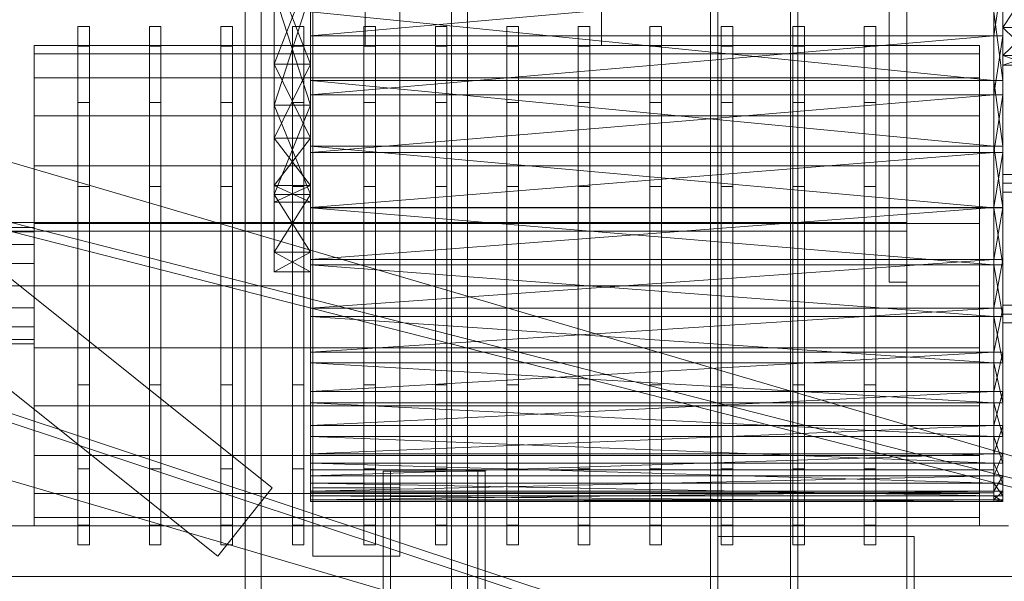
# Model space of a CAD drawing. Header units: millimetres. Extents: x -1970 to 61924, y -58230 to 6847.
# Tile 231 of 256: x 1590 to 2267, y -35381 to -34995. Entities that reach past the tile are written whole.
import ezdxf

# ---------------------------------------------------------------- set-up
doc = ezdxf.new("R2010")
doc.units = ezdxf.units.MM
for name, color, linetype, lineweight in [('COTAS_P', 1, 'Continuous', 0), ('frontal_C04', 7, 'Continuous', 0), ('frontal_secador', 7, 'Continuous', 0), ('frontal_tolva', 7, 'Continuous', 0)]:
    doc.layers.add(name, color=color, linetype=linetype, lineweight=lineweight)
doc.dimstyles.new('R19_100', dxfattribs={"dimtxt": 250, "dimasz": 150, "dimexe": 150, "dimexo": 80, "dimgap": 100, "dimtad": 1, "dimtih": 1, "dimtoh": 1, "dimdsep": 46, "dimcen": 0.09, "dimadec": 0, "dimazin": 0, "dimtfac": 1, "dimtdec": 4, "dimtofl": 0, "dimtmove": 0, "dimatfit": 3, "dimfxl": 1, "dimtolj": 1, "dimtzin": 0, "dimarcsym": 0})

# ---------------------------------------------------------------- blocks, each defined once
blk = doc.blocks.new('DIM_R26_43')
at = {"layer": 'COTAS_P'}
for p, q in [((-1750, -34600), (-1600, -34555)), ((2600, -34600), (2450, -34555)), ((-1750, -35500), (-1750, -34600)), ((-1750, -34600), (2600, -34600)), ((-1750, -34600), (-1600, -34645)), ((2600, -34600), (2450, -34645)), ((2600, -35500), (2600, -34600))]:
    blk.add_line(p, q, dxfattribs=at)
blk.add_text('4350 P', height=250, dxfattribs=at).set_placement((425, -34500))

msp = doc.modelspace()

# ---------------------------------------------------------------- linework, layer by layer
at = {"layer": 'frontal_C04'}
for p, q in [((1827.5, -35012.5), (1827.5, -34957.5)), ((1990, -34957.5), (1990, -35012.5)), ((1630, -35012.865), (1630, -34999.3)), ((1638, -34999.3), (1630, -34999.3)), ((1638, -35012.865), (1638, -34999.3)), ((1679.167, -35012.865), (1679.167, -34999.3)), ((1687.167, -34999.3), (1679.167, -34999.3)), ((1687.167, -35012.865), (1687.167, -34999.3)), ((1728.333, -35012.865), (1728.333, -34999.3)), ((1736.333, -34999.3), (1728.333, -34999.3)), ((1736.333, -35012.865), (1736.333, -34999.3)), ((1777.5, -35012.865), (1777.5, -34999.3)), ((1785.5, -34999.3), (1777.5, -34999.3)), ((1785.5, -35012.865), (1785.5, -34999.3)), ((1826.667, -35012.865), (1826.667, -34999.3)), ((1834.667, -34999.3), (1826.667, -34999.3)), ((1834.667, -35012.865), (1834.667, -34999.3)), ((1875.833, -35012.865), (1875.833, -34999.3)), ((1883.833, -34999.3), (1875.833, -34999.3)), ((1883.833, -35012.865), (1883.833, -34999.3)), ((1925, -35012.865), (1925, -34999.3)), ((1933, -34999.3), (1925, -34999.3)), ((1933, -35012.865), (1933, -34999.3)), ((1974.167, -35012.865), (1974.167, -34999.3)), ((1982.167, -34999.3), (1974.167, -34999.3)), ((1982.167, -35012.865), (1982.167, -34999.3)), ((2023.333, -35012.865), (2023.333, -34999.3)), ((2031.333, -34999.3), (2023.333, -34999.3)), ((2031.333, -35012.865), (2031.333, -34999.3)), ((2072.5, -35012.865), (2072.5, -34999.3)), ((2080.5, -34999.3), (2072.5, -34999.3)), ((2080.5, -35012.865), (2080.5, -34999.3)), ((2121.667, -35012.865), (2121.667, -34999.3)), ((2129.667, -34999.3), (2121.667, -34999.3)), ((2129.667, -35012.865), (2129.667, -34999.3)), ((2170.833, -35012.865), (2170.833, -34999.3)), ((2178.833, -34999.3), (2170.833, -34999.3)), ((2178.833, -35012.865), (2178.833, -34999.3)), ((1600, -35018.122), (1600, -35012.5)), ((2250, -35012.5), (1600, -35012.5)), ((1630, -35051.494), (1630, -35012.865)), ((1638, -35012.865), (1630, -35012.865)), ((1638, -35051.494), (1638, -35012.865)), ((1679.167, -35051.494), (1679.167, -35012.865)), ((1687.167, -35012.865), (1679.167, -35012.865)), ((1687.167, -35051.494), (1687.167, -35012.865)), ((1728.333, -35051.494), (1728.333, -35012.865)), ((1736.333, -35012.865), (1728.333, -35012.865)), ((1736.333, -35051.494), (1736.333, -35012.865)), ((1777.5, -35051.494), (1777.5, -35012.865)), ((1785.5, -35012.865), (1777.5, -35012.865)), ((1785.5, -35051.494), (1785.5, -35012.865)), ((1826.667, -35051.494), (1826.667, -35012.865)), ((1834.667, -35012.865), (1826.667, -35012.865)), ((1990, -35012.5), (1827.5, -35012.5)), ((1834.667, -35051.494), (1834.667, -35012.865)), ((1875.833, -35051.494), (1875.833, -35012.865)), ((1883.833, -35012.865), (1875.833, -35012.865)), ((1883.833, -35051.494), (1883.833, -35012.865)), ((1925, -35051.494), (1925, -35012.865)), ((1933, -35012.865), (1925, -35012.865)), ((1933, -35051.494), (1933, -35012.865)), ((1974.167, -35051.494), (1974.167, -35012.865)), ((1982.167, -35012.865), (1974.167, -35012.865)), ((1982.167, -35051.494), (1982.167, -35012.865)), ((2023.333, -35051.494), (2023.333, -35012.865)), ((2031.333, -35012.865), (2023.333, -35012.865)), ((2031.333, -35051.494), (2031.333, -35012.865)), ((2072.5, -35051.494), (2072.5, -35012.865)), ((2080.5, -35012.865), (2072.5, -35012.865)), ((2080.5, -35051.494), (2080.5, -35012.865)), ((2121.667, -35051.494), (2121.667, -35012.865)), ((2129.667, -35012.865), (2121.667, -35012.865)), ((2129.667, -35051.494), (2129.667, -35012.865)), ((2170.833, -35051.494), (2170.833, -35012.865)), ((2178.833, -35012.865), (2170.833, -35012.865)), ((2178.833, -35051.494), (2178.833, -35012.865)), ((2250, -35018.122), (2250, -35012.5)), ((1600, -35034.606), (1600, -35018.122)), ((2250, -35018.122), (1600, -35018.122)), ((2250, -35034.606), (2250, -35018.122)), ((1600, -35060.827), (1600, -35034.606)), ((2250, -35034.606), (1600, -35034.606)), ((2250, -35060.827), (2250, -35034.606)), ((1630, -35109.306), (1630, -35051.494)), ((1638, -35051.494), (1630, -35051.494)), ((1638, -35109.306), (1638, -35051.494)), ((1679.167, -35109.306), (1679.167, -35051.494)), ((1687.167, -35051.494), (1679.167, -35051.494)), ((1687.167, -35109.306), (1687.167, -35051.494)), ((1728.333, -35109.306), (1728.333, -35051.494)), ((1736.333, -35051.494), (1728.333, -35051.494)), ((1736.333, -35109.306), (1736.333, -35051.494)), ((1777.5, -35109.306), (1777.5, -35051.494)), ((1785.5, -35051.494), (1777.5, -35051.494)), ((1785.5, -35109.306), (1785.5, -35051.494)), ((1826.667, -35109.306), (1826.667, -35051.494)), ((1834.667, -35051.494), (1826.667, -35051.494)), ((1834.667, -35109.306), (1834.667, -35051.494)), ((1875.833, -35109.306), (1875.833, -35051.494)), ((1883.833, -35051.494), (1875.833, -35051.494)), ((1883.833, -35109.306), (1883.833, -35051.494)), ((1925, -35109.306), (1925, -35051.494)), ((1933, -35051.494), (1925, -35051.494)), ((1933, -35109.306), (1933, -35051.494)), ((1974.167, -35109.306), (1974.167, -35051.494)), ((1982.167, -35051.494), (1974.167, -35051.494)), ((1982.167, -35109.306), (1982.167, -35051.494)), ((2023.333, -35109.306), (2023.333, -35051.494)), ((2031.333, -35051.494), (2023.333, -35051.494)), ((2031.333, -35109.306), (2031.333, -35051.494)), ((2072.5, -35109.306), (2072.5, -35051.494)), ((2080.5, -35051.494), (2072.5, -35051.494)), ((2080.5, -35109.306), (2080.5, -35051.494)), ((2121.667, -35109.306), (2121.667, -35051.494)), ((2129.667, -35051.494), (2121.667, -35051.494)), ((2129.667, -35109.306), (2129.667, -35051.494)), ((2170.833, -35109.306), (2170.833, -35051.494)), ((2178.833, -35051.494), (2170.833, -35051.494)), ((2178.833, -35109.306), (2178.833, -35051.494)), ((1600, -35095), (1600, -35060.827)), ((2250, -35060.827), (1600, -35060.827)), ((2250, -35095), (2250, -35060.827)), ((2629.541, -35399.241), (1529.541, -35076.741)), ((1600, -35134.795), (1600, -35095)), ((2250, -35095), (1600, -35095)), ((2250, -35134.795), (2250, -35095)), ((1630, -35177.5), (1630, -35109.306)), ((1638, -35109.306), (1630, -35109.306)), ((1638, -35177.5), (1638, -35109.306)), ((1679.167, -35177.5), (1679.167, -35109.306)), ((1687.167, -35109.306), (1679.167, -35109.306)), ((1687.167, -35177.5), (1687.167, -35109.306)), ((1728.333, -35177.5), (1728.333, -35109.306)), ((1736.333, -35109.306), (1728.333, -35109.306)), ((1736.333, -35177.5), (1736.333, -35109.306)), ((1777.5, -35177.5), (1777.5, -35109.306)), ((1785.5, -35109.306), (1777.5, -35109.306)), ((1785.5, -35177.5), (1785.5, -35109.306)), ((1826.667, -35177.5), (1826.667, -35109.306)), ((1834.667, -35109.306), (1826.667, -35109.306)), ((1834.667, -35177.5), (1834.667, -35109.306)), ((1875.833, -35177.5), (1875.833, -35109.306)), ((1883.833, -35109.306), (1875.833, -35109.306)), ((1883.833, -35177.5), (1883.833, -35109.306)), ((1925, -35177.5), (1925, -35109.306)), ((1933, -35109.306), (1925, -35109.306)), ((1933, -35177.5), (1933, -35109.306)), ((1974.167, -35177.5), (1974.167, -35109.306)), ((1982.167, -35109.306), (1974.167, -35109.306)), ((1982.167, -35177.5), (1982.167, -35109.306)), ((2023.333, -35177.5), (2023.333, -35109.306)), ((2031.333, -35109.306), (2023.333, -35109.306)), ((2031.333, -35177.5), (2031.333, -35109.306)), ((2072.5, -35177.5), (2072.5, -35109.306)), ((2080.5, -35109.306), (2072.5, -35109.306)), ((2080.5, -35177.5), (2080.5, -35109.306)), ((2121.667, -35177.5), (2121.667, -35109.306)), ((2129.667, -35109.306), (2121.667, -35109.306)), ((2129.667, -35177.5), (2129.667, -35109.306)), ((2170.833, -35177.5), (2170.833, -35109.306)), ((2178.833, -35109.306), (2170.833, -35109.306)), ((2178.833, -35177.5), (2178.833, -35109.306)), ((2625.511, -35400.209), (1515.604, -35116.463)), ((2624.025, -35406.022), (1514.118, -35122.276)), ((1600, -35177.5), (1600, -35134.795)), ((2250, -35134.795), (1600, -35134.795)), ((2250, -35177.5), (2250, -35134.795)), ((1600, -35137.5), (1530, -35137.5)), ((1600, -35140.545), (1530, -35140.545)), ((1600, -35140.545), (1600, -35137.5)), ((1600, -35149.216), (1600, -35140.545)), ((1600, -35149.216), (1530, -35149.216)), ((1600, -35162.193), (1600, -35149.216)), ((1600, -35162.193), (1530, -35162.193)), ((1600, -35177.5), (1600, -35162.193)), ((1530, -35177.5), (1600, -35177.5)), ((1600, -35177.5), (1600, -35220.205)), ((1600, -35177.5), (2250, -35177.5)), ((1600, -35192.807), (1600, -35177.5)), ((1630, -35177.5), (1630, -35245.694)), ((1630, -35177.5), (1638, -35177.5)), ((1638, -35245.694), (1638, -35177.5)), ((1679.167, -35177.5), (1679.167, -35245.694)), ((1679.167, -35177.5), (1687.167, -35177.5)), ((1687.167, -35245.694), (1687.167, -35177.5)), ((1728.333, -35177.5), (1728.333, -35245.694)), ((1728.333, -35177.5), (1736.333, -35177.5)), ((1736.333, -35245.694), (1736.333, -35177.5)), ((1777.5, -35177.5), (1777.5, -35245.694)), ((1777.5, -35177.5), (1785.5, -35177.5)), ((1785.5, -35245.694), (1785.5, -35177.5)), ((1826.667, -35177.5), (1826.667, -35245.694)), ((1826.667, -35177.5), (1834.667, -35177.5)), ((1834.667, -35245.694), (1834.667, -35177.5)), ((1875.833, -35177.5), (1875.833, -35245.694)), ((1875.833, -35177.5), (1883.833, -35177.5)), ((1883.833, -35245.694), (1883.833, -35177.5)), ((1925, -35177.5), (1925, -35245.694)), ((1925, -35177.5), (1933, -35177.5)), ((1933, -35245.694), (1933, -35177.5)), ((1974.167, -35177.5), (1974.167, -35245.694)), ((1974.167, -35177.5), (1982.167, -35177.5)), ((1982.167, -35245.694), (1982.167, -35177.5)), ((2023.333, -35177.5), (2023.333, -35245.694)), ((2023.333, -35177.5), (2031.333, -35177.5)), ((2031.333, -35245.694), (2031.333, -35177.5)), ((2072.5, -35177.5), (2072.5, -35245.694)), ((2072.5, -35177.5), (2080.5, -35177.5)), ((2080.5, -35245.694), (2080.5, -35177.5)), ((2121.667, -35177.5), (2121.667, -35245.694)), ((2121.667, -35177.5), (2129.667, -35177.5)), ((2129.667, -35245.694), (2129.667, -35177.5)), ((2170.833, -35177.5), (2170.833, -35245.694)), ((2170.833, -35177.5), (2178.833, -35177.5)), ((2178.833, -35245.694), (2178.833, -35177.5)), ((2250, -35220.205), (2250, -35177.5)), ((1600, -35192.807), (1530, -35192.807)), ((1600, -35192.807), (1600, -35205.784)), ((1600, -35205.784), (1530, -35205.784)), ((1600, -35205.784), (1600, -35214.455)), ((1600, -35214.455), (1530, -35214.455)), ((1600, -35214.455), (1600, -35217.5)), ((1600, -35217.5), (1530, -35217.5)), ((1600, -35220.205), (1600, -35260)), ((2250, -35220.205), (1600, -35220.205)), ((2250, -35220.205), (2250, -35260)), ((2569.479, -35592.073), (1482.065, -35231.605)), ((2567.591, -35597.768), (1480.177, -35237.3)), ((1630, -35245.694), (1630, -35303.506)), ((1638, -35245.694), (1630, -35245.694)), ((1638, -35245.694), (1638, -35303.506)), ((1679.167, -35245.694), (1679.167, -35303.506)), ((1687.167, -35245.694), (1679.167, -35245.694)), ((1687.167, -35245.694), (1687.167, -35303.506)), ((1728.333, -35245.694), (1728.333, -35303.506)), ((1736.333, -35245.694), (1728.333, -35245.694)), ((1736.333, -35245.694), (1736.333, -35303.506)), ((1777.5, -35245.694), (1777.5, -35303.506)), ((1785.5, -35245.694), (1777.5, -35245.694)), ((1785.5, -35245.694), (1785.5, -35303.506)), ((1826.667, -35245.694), (1826.667, -35303.506)), ((1834.667, -35245.694), (1826.667, -35245.694)), ((1834.667, -35245.694), (1834.667, -35303.506)), ((1875.833, -35245.694), (1875.833, -35303.506)), ((1883.833, -35245.694), (1875.833, -35245.694)), ((1883.833, -35245.694), (1883.833, -35303.506)), ((1925, -35245.694), (1925, -35303.506)), ((1933, -35245.694), (1925, -35245.694)), ((1933, -35245.694), (1933, -35303.506)), ((1974.167, -35245.694), (1974.167, -35303.506)), ((1982.167, -35245.694), (1974.167, -35245.694)), ((1982.167, -35245.694), (1982.167, -35303.506)), ((2023.333, -35245.694), (2023.333, -35303.506)), ((2031.333, -35245.694), (2023.333, -35245.694)), ((2031.333, -35245.694), (2031.333, -35303.506)), ((2072.5, -35245.694), (2072.5, -35303.506)), ((2080.5, -35245.694), (2072.5, -35245.694)), ((2080.5, -35245.694), (2080.5, -35303.506)), ((2121.667, -35245.694), (2121.667, -35303.506)), ((2129.667, -35245.694), (2121.667, -35245.694)), ((2129.667, -35245.694), (2129.667, -35303.506)), ((2170.833, -35245.694), (2170.833, -35303.506)), ((2178.833, -35245.694), (2170.833, -35245.694)), ((2178.833, -35245.694), (2178.833, -35303.506)), ((1600, -35260), (1600, -35294.173)), ((2250, -35260), (1600, -35260)), ((2250, -35260), (2250, -35294.173)), ((2570.459, -35600.759), (1470.459, -35278.259)), ((1600, -35294.173), (1600, -35320.394)), ((2250, -35294.173), (1600, -35294.173)), ((2250, -35294.173), (2250, -35320.394)), ((1630, -35303.506), (1630, -35342.135)), ((1638, -35303.506), (1630, -35303.506)), ((1638, -35303.506), (1638, -35342.135)), ((1679.167, -35303.506), (1679.167, -35342.135)), ((1687.167, -35303.506), (1679.167, -35303.506)), ((1687.167, -35303.506), (1687.167, -35342.135)), ((1728.333, -35303.506), (1728.333, -35342.135)), ((1736.333, -35303.506), (1728.333, -35303.506)), ((1736.333, -35303.506), (1736.333, -35342.135)), ((1777.5, -35303.506), (1777.5, -35342.135)), ((1785.5, -35303.506), (1777.5, -35303.506)), ((1785.5, -35303.506), (1785.5, -35342.135)), ((1826.667, -35303.506), (1826.667, -35342.135)), ((1834.667, -35303.506), (1826.667, -35303.506)), ((1834.667, -35303.506), (1834.667, -35342.135)), ((1875.833, -35303.506), (1875.833, -35342.135)), ((1883.833, -35303.506), (1875.833, -35303.506)), ((1883.833, -35303.506), (1883.833, -35342.135)), ((1925, -35303.506), (1925, -35342.135)), ((1933, -35303.506), (1925, -35303.506)), ((1933, -35303.506), (1933, -35342.135)), ((1974.167, -35303.506), (1974.167, -35342.135)), ((1982.167, -35303.506), (1974.167, -35303.506)), ((1982.167, -35303.506), (1982.167, -35342.135)), ((2023.333, -35303.506), (2023.333, -35342.135)), ((2031.333, -35303.506), (2023.333, -35303.506)), ((2031.333, -35303.506), (2031.333, -35342.135)), ((2072.5, -35303.506), (2072.5, -35342.135)), ((2080.5, -35303.506), (2072.5, -35303.506)), ((2080.5, -35303.506), (2080.5, -35342.135)), ((2121.667, -35303.506), (2121.667, -35342.135)), ((2129.667, -35303.506), (2121.667, -35303.506)), ((2129.667, -35303.506), (2129.667, -35342.135)), ((2170.833, -35303.506), (2170.833, -35342.135)), ((2178.833, -35303.506), (2170.833, -35303.506)), ((2178.833, -35303.506), (2178.833, -35342.135)), ((1600, -35320.394), (1600, -35336.878)), ((2250, -35320.394), (1600, -35320.394)), ((2250, -35320.394), (2250, -35336.878)), ((1600, -35336.878), (1600, -35342.5)), ((2250, -35336.878), (1600, -35336.878)), ((2250, -35336.878), (2250, -35342.5)), ((1580, -35342.5), (2270, -35342.5)), ((2250, -35342.5), (1600, -35342.5)), ((1630, -35342.135), (1630, -35355.7)), ((1638, -35342.135), (1630, -35342.135)), ((1638, -35342.135), (1638, -35355.7)), ((1679.167, -35342.135), (1679.167, -35355.7)), ((1687.167, -35342.135), (1679.167, -35342.135)), ((1687.167, -35342.135), (1687.167, -35355.7)), ((1728.333, -35342.135), (1728.333, -35355.7)), ((1736.333, -35342.135), (1728.333, -35342.135)), ((1736.333, -35342.135), (1736.333, -35355.7)), ((1777.5, -35342.135), (1777.5, -35355.7)), ((1785.5, -35342.135), (1777.5, -35342.135)), ((1785.5, -35342.135), (1785.5, -35355.7)), ((1826.667, -35342.135), (1826.667, -35355.7)), ((1834.667, -35342.135), (1826.667, -35342.135)), ((1834.667, -35342.135), (1834.667, -35355.7)), ((1875.833, -35342.135), (1875.833, -35355.7)), ((1883.833, -35342.135), (1875.833, -35342.135)), ((1883.833, -35342.135), (1883.833, -35355.7)), ((1925, -35342.135), (1925, -35355.7)), ((1933, -35342.135), (1925, -35342.135)), ((1933, -35342.135), (1933, -35355.7)), ((1974.167, -35342.135), (1974.167, -35355.7)), ((1982.167, -35342.135), (1974.167, -35342.135)), ((1982.167, -35342.135), (1982.167, -35355.7)), ((2023.333, -35342.135), (2023.333, -35355.7)), ((2031.333, -35342.135), (2023.333, -35342.135)), ((2031.333, -35342.135), (2031.333, -35355.7)), ((2072.5, -35342.135), (2072.5, -35355.7)), ((2080.5, -35342.135), (2072.5, -35342.135)), ((2080.5, -35342.135), (2080.5, -35355.7)), ((2121.667, -35342.135), (2121.667, -35355.7)), ((2129.667, -35342.135), (2121.667, -35342.135)), ((2129.667, -35342.135), (2129.667, -35355.7)), ((2170.833, -35342.135), (2170.833, -35355.7)), ((2178.833, -35342.135), (2170.833, -35342.135)), ((2178.833, -35342.135), (2178.833, -35355.7)), ((1638, -35355.7), (1630, -35355.7)), ((1687.167, -35355.7), (1679.167, -35355.7)), ((1736.333, -35355.7), (1728.333, -35355.7)), ((1785.5, -35355.7), (1777.5, -35355.7)), ((1834.667, -35355.7), (1826.667, -35355.7)), ((1883.833, -35355.7), (1875.833, -35355.7)), ((1933, -35355.7), (1925, -35355.7)), ((1982.167, -35355.7), (1974.167, -35355.7)), ((2031.333, -35355.7), (2023.333, -35355.7)), ((2080.5, -35355.7), (2072.5, -35355.7)), ((2129.667, -35355.7), (2121.667, -35355.7)), ((2178.833, -35355.7), (2170.833, -35355.7)), ((1360, -35377.5), (2290, -35377.5)), ((2270, -35377.5), (1580, -35377.5))]:
    msp.add_line(p, q, dxfattribs=at)
at = {"layer": 'frontal_secador'}
for p, q in [((2065, -35980), (2065, -33443.5)), ((2070, -35980), (2070, -33443.5)), ((2120, -35980), (2120, -33443.5)), ((2125, -35980), (2125, -33443.5)), ((2200, -35865), (2200, -33925)), ((1790, -34543.834), (1790, -35081.561)), ((1790, -34543.834), (1790, -35313.212)), ((2188, -35140), (2188, -34540)), ((2200, -35140), (2200, -34540)), ((2260, -35081.561), (2260, -34543.834)), ((2260, -35313.212), (2260, -34543.834)), ((2266, -35081.561), (2266, -34543.834)), ((2266, -35313.212), (2266, -34543.834)), ((2200, -35134), (2200, -34546)), ((1765, -35053.404), (1765, -34890)), ((1765, -34890), (1765, -35025.191)), ((1790, -34890), (1790, -35081.561)), ((1790, -34890), (1790, -35053.404)), ((1790, -35025.191), (1790, -34890)), ((2260, -35081.561), (2260, -34890)), ((2266, -35081.561), (2266, -34890)), ((2266, -35019.344), (2266, -34890)), ((1765, -35025.191), (1765, -34961.074)), ((1765, -35053.404), (1765, -34961.074)), ((1790, -34961.074), (1765, -35025.191)), ((1790, -35025.191), (1765, -34961.074)), ((1790, -34961.074), (1790, -35025.191)), ((1790, -34961.074), (1790, -35053.404)), ((1790, -35046.325), (1790, -34964.32)), ((1790, -34964.32), (1790, -35005.66)), ((1790, -35123.732), (1790, -34964.32)), ((1790, -35250.28), (1790, -34964.32)), ((1790, -35313.212), (1790, -34964.32)), ((2260, -34964.32), (1790, -35005.66)), ((2260, -34964.32), (2260, -35046.325)), ((2260, -35005.66), (2260, -34964.32)), ((2260, -34964.32), (2260, -35123.732)), ((2260, -34964.32), (2260, -35250.28)), ((2260, -34964.32), (2260, -35313.212)), ((2266, -34964.32), (2260, -35005.66)), ((2266, -34964.32), (2266, -35046.325)), ((2266, -35005.66), (2266, -34964.32)), ((2266, -34964.32), (2266, -35123.732)), ((2266, -34964.32), (2266, -35250.28)), ((2266, -34964.32), (2266, -35313.212)), ((2266, -35019.344), (2266, -34966.048)), ((2266, -35019.344), (2266, -34969.939)), ((2266, -34969.939), (2266, -35000.026)), ((2286, -34969.939), (2266, -35000.026)), ((1765, -34975.907), (1765, -35053.404)), ((1790, -34975.907), (1765, -35053.404)), ((1790, -35053.404), (1765, -34975.907)), ((1790, -35053.404), (1790, -34975.907)), ((2266, -35019.344), (2266, -34979.399)), ((2266, -35019.344), (2266, -34984)), ((1790, -34989.216), (1790, -35081.561)), ((1790, -35036.504), (1790, -34989.216)), ((2260, -35036.504), (1790, -34989.216)), ((2260, -35081.561), (2260, -34989.216)), ((2260, -34989.216), (2260, -35036.504)), ((2266, -35036.504), (2260, -34989.216)), ((2266, -35081.561), (2266, -34989.216)), ((2266, -34989.216), (2266, -35036.504)), ((1790, -35005.66), (1790, -35046.325)), ((2260, -35005.66), (1790, -35005.66)), ((2260, -35005.66), (1790, -35046.325)), ((2260, -35046.325), (2260, -35005.66)), ((2266, -35005.66), (2260, -35005.66)), ((2266, -35005.66), (2260, -35046.325)), ((2266, -35000.026), (2266, -35019.344)), ((2286, -35000.026), (2266, -35000.026)), ((2286, -35000.026), (2266, -35019.344)), ((2286, -35019.344), (2266, -35000.026)), ((2266, -35046.325), (2266, -35005.66)), ((2266, -35019.344), (2266, -35026)), ((2286, -35019.344), (2266, -35019.344)), ((2286, -35019.344), (2266, -35026)), ((2286, -35026), (2266, -35019.344)), ((1765, -35053.404), (1765, -35025.191)), ((1765, -35076.074), (1765, -35025.191)), ((1765, -35154.394), (1765, -35025.191)), ((1790, -35025.191), (1765, -35025.191)), ((1790, -35025.191), (1765, -35076.074)), ((1790, -35076.074), (1765, -35025.191)), ((1790, -35025.191), (1790, -35053.404)), ((1790, -35025.191), (1790, -35076.074)), ((1790, -35025.191), (1790, -35154.394)), ((2286, -35026), (2266, -35026)), ((1790, -35081.561), (1790, -35036.504)), ((2260, -35081.561), (1790, -35036.504)), ((2260, -35036.504), (1790, -35036.504)), ((2260, -35036.504), (2260, -35081.561)), ((2266, -35081.561), (2260, -35036.504)), ((2266, -35036.504), (2260, -35036.504)), ((2266, -35036.504), (2266, -35081.561)), ((1790, -35123.732), (1790, -35046.325)), ((1790, -35046.325), (1790, -35085.838)), ((2260, -35046.325), (1790, -35046.325)), ((2260, -35046.325), (1790, -35085.838)), ((2260, -35046.325), (2260, -35123.732)), ((2260, -35085.838), (2260, -35046.325)), ((2266, -35046.325), (2260, -35046.325)), ((2266, -35046.325), (2260, -35085.838)), ((2266, -35046.325), (2266, -35123.732)), ((2266, -35085.838), (2266, -35046.325)), ((1765, -35154.394), (1765, -35053.404)), ((1765, -35053.404), (1765, -35114.907)), ((1765, -35053.404), (1765, -35076.074)), ((1765, -35053.404), (1765, -35108.743)), ((1790, -35053.404), (1765, -35053.404)), ((1790, -35053.404), (1765, -35114.907)), ((1790, -35114.907), (1765, -35053.404)), ((1790, -35053.404), (1790, -35154.394)), ((1790, -35114.907), (1790, -35053.404)), ((1790, -35076.074), (1790, -35053.404)), ((1790, -35108.743), (1790, -35053.404)), ((1765, -35108.743), (1765, -35076.074)), ((1765, -35154.394), (1765, -35076.074)), ((1790, -35076.074), (1765, -35076.074)), ((1790, -35076.074), (1765, -35108.743)), ((1790, -35108.743), (1765, -35076.074)), ((1790, -35076.074), (1790, -35108.743)), ((1790, -35076.074), (1790, -35154.394)), ((1790, -35081.561), (1790, -35163.111)), ((1790, -35123.91), (1790, -35081.561)), ((1790, -35081.561), (1790, -35230.519)), ((1790, -35081.561), (1790, -35313.212)), ((2260, -35123.91), (1790, -35081.561)), ((2260, -35081.561), (1790, -35081.561)), ((1790, -35085.838), (1790, -35123.732)), ((2260, -35085.838), (1790, -35085.838)), ((2260, -35085.838), (1790, -35123.732)), ((2260, -35163.111), (2260, -35081.561)), ((2260, -35081.561), (2260, -35123.91)), ((2260, -35230.519), (2260, -35081.561)), ((2260, -35313.212), (2260, -35081.561)), ((2266, -35123.91), (2260, -35081.561)), ((2266, -35081.561), (2260, -35081.561)), ((2260, -35123.732), (2260, -35085.838)), ((2266, -35085.838), (2260, -35085.838)), ((2266, -35085.838), (2260, -35123.732)), ((2266, -35163.111), (2266, -35081.561)), ((2266, -35081.561), (2266, -35123.91)), ((2266, -35230.519), (2266, -35081.561)), ((2266, -35313.212), (2266, -35081.561)), ((2266, -35123.732), (2266, -35085.838)), ((2266, -35107.082), (2266, -35101.02)), ((2276, -35101.02), (2266, -35101.02)), ((2266, -35107.082), (2266, -35113.144)), ((2266, -35107.082), (2276, -35107.082)), ((1765, -35154.394), (1765, -35108.743)), ((1765, -35120), (1765, -35108.743)), ((1790, -35108.743), (1765, -35108.743)), ((1790, -35108.743), (1765, -35120)), ((1790, -35120), (1765, -35108.743)), ((1790, -35108.743), (1790, -35154.394)), ((1790, -35108.743), (1790, -35120)), ((2276, -35113.144), (2266, -35113.144)), ((1765, -35114.907), (1765, -35154.394)), ((1790, -35114.907), (1765, -35114.907)), ((1790, -35114.907), (1765, -35154.394)), ((1790, -35154.394), (1765, -35114.907)), ((1765, -35154.394), (1765, -35120)), ((1790, -35120), (1765, -35120)), ((1790, -35154.394), (1790, -35114.907)), ((1790, -35120), (1790, -35154.394)), ((1790, -35192.855), (1790, -35123.732)), ((1790, -35123.732), (1790, -35159.551)), ((1790, -35250.28), (1790, -35123.732)), ((2260, -35123.732), (1790, -35123.732)), ((2260, -35123.732), (1790, -35159.551)), ((1790, -35163.111), (1790, -35123.91)), ((2260, -35163.111), (1790, -35123.91)), ((2260, -35123.91), (1790, -35123.91)), ((2260, -35123.732), (2260, -35192.855)), ((2260, -35159.551), (2260, -35123.732)), ((2260, -35123.732), (2260, -35250.28)), ((2266, -35123.732), (2260, -35123.732)), ((2266, -35123.732), (2260, -35159.551)), ((2260, -35123.91), (2260, -35163.111)), ((2266, -35163.111), (2260, -35123.91)), ((2266, -35123.91), (2260, -35123.91)), ((2266, -35123.732), (2266, -35192.855)), ((2266, -35159.551), (2266, -35123.732)), ((2266, -35123.732), (2266, -35250.28)), ((2266, -35123.91), (2266, -35163.111)), ((1400, -35134), (2200, -35134)), ((2200, -35140), (2200, -35134)), ((1400, -35140), (2200, -35140)), ((2188, -35140), (2200, -35140)), ((2188, -35175), (2188, -35140)), ((2200, -35175), (2200, -35140)), ((1765, -35154.394), (1765, -35168)), ((1790, -35154.394), (1765, -35154.394)), ((1790, -35154.394), (1765, -35168)), ((1790, -35168), (1765, -35154.394)), ((1790, -35154.394), (1790, -35168)), ((1790, -35159.551), (1790, -35192.855)), ((2260, -35159.551), (1790, -35159.551)), ((2260, -35159.551), (1790, -35192.855)), ((2260, -35192.855), (2260, -35159.551)), ((2266, -35159.551), (2260, -35159.551)), ((2266, -35159.551), (2260, -35192.855)), ((2266, -35192.855), (2266, -35159.551)), ((1790, -35168), (1765, -35168)), ((1790, -35163.111), (1790, -35230.519)), ((1790, -35198.765), (1790, -35163.111)), ((2260, -35198.765), (1790, -35163.111)), ((2260, -35163.111), (1790, -35163.111)), ((2260, -35230.519), (2260, -35163.111)), ((2260, -35163.111), (2260, -35198.765)), ((2266, -35198.765), (2260, -35163.111)), ((2266, -35163.111), (2260, -35163.111)), ((2266, -35230.519), (2266, -35163.111)), ((2266, -35163.111), (2266, -35198.765)), ((2188, -35175), (2200, -35175)), ((1790, -35250.28), (1790, -35192.855)), ((1790, -35192.855), (1790, -35223.228)), ((2260, -35192.855), (1790, -35192.855)), ((2260, -35192.855), (1790, -35223.228)), ((2260, -35192.855), (2260, -35250.28)), ((2260, -35223.228), (2260, -35192.855)), ((2266, -35192.855), (2260, -35192.855)), ((2266, -35192.855), (2260, -35223.228)), ((2266, -35197), (2266, -35190.938)), ((2276, -35190.938), (2266, -35190.938)), ((2266, -35192.855), (2266, -35250.28)), ((2266, -35223.228), (2266, -35192.855)), ((1790, -35230.519), (1790, -35198.765)), ((2260, -35230.519), (1790, -35198.765)), ((2260, -35198.765), (1790, -35198.765)), ((2260, -35198.765), (2260, -35230.519)), ((2266, -35230.519), (2260, -35198.765)), ((2266, -35198.765), (2260, -35198.765)), ((2266, -35197), (2266, -35203.062)), ((2266, -35197), (2276, -35197)), ((2266, -35198.765), (2266, -35230.519)), ((2276, -35203.062), (2266, -35203.062)), ((1790, -35223.228), (1790, -35250.28)), ((2260, -35223.228), (1790, -35223.228)), ((2260, -35223.228), (1790, -35250.28)), ((2260, -35250.28), (2260, -35223.228)), ((2266, -35223.228), (2260, -35223.228)), ((2266, -35223.228), (2260, -35250.28)), ((2266, -35250.28), (2266, -35223.228)), ((1790, -35230.519), (1790, -35281.156)), ((1790, -35258.067), (1790, -35230.519)), ((1790, -35230.519), (1790, -35313.212)), ((2260, -35258.067), (1790, -35230.519)), ((2260, -35230.519), (1790, -35230.519)), ((2260, -35281.156), (2260, -35230.519)), ((2260, -35230.519), (2260, -35258.067)), ((2260, -35313.212), (2260, -35230.519)), ((2266, -35258.067), (2260, -35230.519)), ((2266, -35230.519), (2260, -35230.519)), ((2266, -35281.156), (2266, -35230.519)), ((2266, -35230.519), (2266, -35258.067)), ((2266, -35313.212), (2266, -35230.519)), ((1790, -35293.037), (1790, -35250.28)), ((1790, -35250.28), (1790, -35273.656)), ((1790, -35318.748), (1790, -35250.28)), ((1790, -35313.212), (1790, -35250.28)), ((2260, -35250.28), (1790, -35250.28)), ((2260, -35250.28), (1790, -35273.656)), ((2260, -35250.28), (2260, -35293.037)), ((2260, -35273.656), (2260, -35250.28)), ((2260, -35250.28), (2260, -35318.748)), ((2260, -35250.28), (2260, -35313.212)), ((2266, -35250.28), (2260, -35250.28)), ((2266, -35250.28), (2260, -35273.656)), ((2266, -35250.28), (2266, -35293.037)), ((2266, -35273.656), (2266, -35250.28)), ((2266, -35250.28), (2266, -35318.748)), ((2266, -35250.28), (2266, -35313.212)), ((1790, -35281.156), (1790, -35258.067)), ((2260, -35281.156), (1790, -35258.067)), ((2260, -35258.067), (1790, -35258.067)), ((2260, -35258.067), (2260, -35281.156)), ((2266, -35281.156), (2260, -35258.067)), ((2266, -35258.067), (2260, -35258.067)), ((2266, -35258.067), (2266, -35281.156)), ((1790, -35273.656), (1790, -35293.037)), ((2260, -35273.656), (1790, -35273.656)), ((2260, -35273.656), (1790, -35293.037)), ((2260, -35293.037), (2260, -35273.656)), ((2266, -35273.656), (2260, -35273.656)), ((2266, -35273.656), (2260, -35293.037)), ((2266, -35293.037), (2266, -35273.656)), ((1790, -35281.156), (1790, -35313.212)), ((1790, -35299.586), (1790, -35281.156)), ((2260, -35299.586), (1790, -35281.156)), ((2260, -35281.156), (1790, -35281.156)), ((2260, -35313.212), (2260, -35281.156)), ((2260, -35281.156), (2260, -35299.586)), ((2266, -35299.586), (2260, -35281.156)), ((2266, -35281.156), (2260, -35281.156)), ((2266, -35313.212), (2266, -35281.156)), ((2266, -35281.156), (2266, -35299.586)), ((1790, -35318.748), (1790, -35293.037)), ((1790, -35293.037), (1790, -35308.145)), ((2260, -35293.037), (1790, -35293.037)), ((2260, -35293.037), (1790, -35308.145)), ((2260, -35293.037), (2260, -35318.748)), ((2260, -35308.145), (2260, -35293.037)), ((2266, -35293.037), (2260, -35293.037)), ((2266, -35293.037), (2260, -35308.145)), ((2266, -35293.037), (2266, -35318.748)), ((2266, -35308.145), (2266, -35293.037)), ((1790, -35313.212), (1790, -35299.586)), ((2260, -35313.212), (1790, -35299.586)), ((2260, -35299.586), (1790, -35299.586)), ((1790, -35304), (2260, -35304)), ((1790, -35320), (1790, -35304)), ((2260, -35299.586), (2260, -35313.212)), ((2266, -35313.212), (2260, -35299.586)), ((2266, -35299.586), (2260, -35299.586)), ((2260, -35320), (2260, -35304)), ((2266, -35299.586), (2266, -35313.212)), ((1790, -35308.145), (1790, -35318.748)), ((2260, -35308.145), (1790, -35308.145)), ((2260, -35308.145), (1790, -35318.748)), ((1840, -35305), (1845, -35305)), ((1840, -35785), (1840, -35305)), ((1845, -35785), (1845, -35305)), ((1845, -35305), (1905, -35305)), ((1905, -35305), (1910, -35305)), ((1905, -35785), (1905, -35305)), ((1910, -35785), (1910, -35305)), ((2260, -35318.748), (2260, -35308.145)), ((2266, -35308.145), (2260, -35308.145)), ((2266, -35308.145), (2260, -35318.748)), ((2266, -35318.748), (2266, -35308.145)), ((1790, -35313.212), (1790, -35325.754)), ((1790, -35321.945), (1790, -35313.212)), ((1790, -35313.212), (1790, -35318.748)), ((2260, -35321.945), (1790, -35313.212)), ((2260, -35313.212), (1790, -35313.212)), ((2260, -35325.754), (2260, -35313.212)), ((2260, -35313.212), (2260, -35321.945)), ((2260, -35318.748), (2260, -35313.212)), ((2266, -35321.945), (2260, -35313.212)), ((2266, -35313.212), (2260, -35313.212)), ((2266, -35325.754), (2266, -35313.212)), ((2266, -35313.212), (2266, -35321.945)), ((2266, -35318.748), (2266, -35313.212)), ((1790, -35325.754), (1790, -35318.748)), ((1790, -35318.748), (1790, -35324.662)), ((2260, -35318.748), (1790, -35318.748)), ((2260, -35318.748), (1790, -35324.662)), ((1790, -35320), (2260, -35320)), ((1790, -35325.754), (1790, -35321.945)), ((2260, -35325.754), (1790, -35321.945)), ((2260, -35321.945), (1790, -35321.945)), ((2260, -35318.748), (2260, -35325.754)), ((2260, -35324.662), (2260, -35318.748)), ((2266, -35318.748), (2260, -35318.748)), ((2266, -35318.748), (2260, -35324.662)), ((2260, -35321.945), (2260, -35325.754)), ((2266, -35325.754), (2260, -35321.945)), ((2266, -35321.945), (2260, -35321.945)), ((2266, -35318.748), (2266, -35325.754)), ((2266, -35324.662), (2266, -35318.748)), ((2266, -35321.945), (2266, -35325.754)), ((1790, -35324.662), (1790, -35325.754)), ((2260, -35324.662), (1790, -35324.662)), ((2260, -35324.662), (1790, -35325.754)), ((2260, -35325.754), (1790, -35325.754)), ((2260, -35325.754), (2260, -35324.662)), ((2266, -35324.662), (2260, -35324.662)), ((2266, -35324.662), (2260, -35325.754)), ((2266, -35325.754), (2260, -35325.754)), ((2266, -35325.754), (2266, -35324.662)), ((2070, -35350), (2205, -35350)), ((2070, -35425), (2070, -35350)), ((2205, -35425), (2205, -35350))]:
    msp.add_line(p, q, dxfattribs=at)
at = {"layer": 'frontal_tolva'}
for p, q in [((1745, -35980), (1745, -32700)), ((1756, -35980), (1756, -32700)), ((1887, -35980), (1887, -32700)), ((1898, -35980), (1898, -32700)), ((1763.733, -35316.567), (716.733, -34479.567)), ((1791.5, -35316.567), (1791.5, -34479.567)), ((1851.5, -34479.567), (1851.5, -35316.567)), ((1726.267, -35363.433), (679.267, -34526.433)), ((1791.5, -34526.433), (1791.5, -35363.433)), ((1851.5, -35363.433), (1851.5, -34526.433)), ((1763.733, -35316.567), (1726.267, -35363.433)), ((1851.5, -35316.567), (1791.5, -35316.567)), ((1791.5, -35316.567), (1791.5, -35363.433)), ((1851.5, -35363.433), (1851.5, -35316.567)), ((1791.5, -35363.433), (1851.5, -35363.433))]:
    msp.add_line(p, q, dxfattribs=at)

# ---------------------------------------------------------------- dimensions: what is measured, and where the dimension line sits
at = {"layer": 'COTAS_P'}
dim = msp.add_aligned_dim(p1=(-1750, -35500), p2=(2600, -35500), distance=900, text='<> P', dimstyle='R19_100', dxfattribs=at)
dim.commit()
dim.dimension.update_dxf_attribs({"geometry": 'DIM_R26_43', "text_midpoint": (425, -34600)})

doc.saveas('drawing.dxf')
